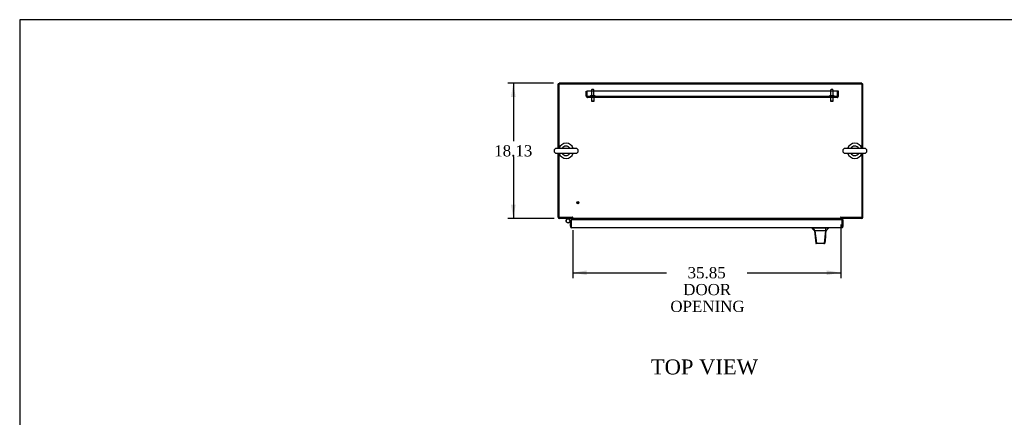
# Model space of a CAD drawing. Header units: inches. Extents: x 1 to 359, y -2 to 239.
# Tile 29 of 64: x 1 to 133, y 186 to 239. Entities that reach past the tile are written whole.
import ezdxf
from ezdxf.enums import TextEntityAlignment as Align
from ezdxf.lldxf.tags import DXFTag

# ---------------------------------------------------------------- set-up
doc = ezdxf.new("R2010")
doc.units = ezdxf.units.IN
doc.header["$MEASUREMENT"] = 0
for name, color, linetype in [('COM49742', 7, 'Continuous'), ('COM54272-3', 7, 'Continuous'), ('COM54273-3', 7, 'Continuous'), ('COM54274-7', 7, 'Continuous'), ('COM54275-7', 7, 'Continuous'), ('COM54327-5', 7, 'Continuous'), ('COM71137-9', 7, 'Continuous'), ('Default', 7, 'Continuous'), ('GSK11033', 7, 'Continuous'), ('HAN13060', 7, 'Continuous'), ('HNG14563', 7, 'Continuous'), ('HNG14563B', 7, 'Continuous'), ('HNG14563MH', 7, 'Continuous'), ('LAB20180', 7, 'Continuous'), ('SCS00681', 7, 'Continuous'), ('STD21878', 7, 'Continuous'), ('STD26094', 7, 'Continuous'), ('WAF25363', 7, 'Continuous')]:
    doc.layers.add(name, color=color, linetype=linetype)
doc.styles.add('SEACAD_Times_New_Roman', font='times.ttf')
tags = doc.linetypes.add('HIDDEN2', pattern=[0.1875, 0.125, -0.0625]).pattern_tags.tags
tags[6:7] = [DXFTag(74, 4), DXFTag(75, 0), DXFTag(340, '0'), DXFTag(46, 0.0), DXFTag(50, 0.0), DXFTag(44, 0.0), DXFTag(45, 0.0)]
tags[4:5] = [DXFTag(74, 4), DXFTag(75, 0), DXFTag(340, '0'), DXFTag(46, 0.0), DXFTag(50, 0.0), DXFTag(44, 0.0), DXFTag(45, 0.0)]
doc.dimstyles.new('HAMMOND_(STH_-_300x200)', dxfattribs={"dimtxt": 1.5, "dimasz": 1.875, "dimexe": 0.75, "dimexo": 0.75, "dimgap": 0.375, "dimtad": 0, "dimtih": 1, "dimtoh": 1, "dimzin": 0, "dimdsep": 46, "dimtxsty": 'SEACAD_Times_New_Roman', "dimblk1": '_SE_FILLED', "dimblk2": '_SE_FILLED', "dimsah": 1, "dimcen": 0.75, "dimadec": 0, "dimazin": 0, "dimtfac": 0.8, "dimtofl": 0, "dimtmove": 0, "dimatfit": 3, "dimfxl": 0, "dimtolj": 1, "dimtzin": 0, "dimarcsym": 0})

# ---------------------------------------------------------------- blocks, each defined once
blk = doc.blocks.new('SE5')
at = {"layer": 'COM49742', "color": 7, "linetype": 'HIDDEN2'}
for p, q in [((77.13, 229.33), (77.26, 229.33)), ((77.13, 228.64), (77.13, 229.33)), ((110.76, 229.33), (77.26, 229.33)), ((77.26, 228.64), (77.26, 229.33)), ((77.26, 228.64), (77.26, 229.33)), ((110.88, 229.33), (110.76, 229.33)), ((110.76, 228.64), (110.76, 229.33)), ((110.76, 228.64), (110.76, 229.33)), ((110.88, 228.64), (110.88, 229.33)), ((77.26, 228.56), (77.21, 228.49)), ((77.26, 228.64), (77.26, 228.64)), ((77.26, 228.64), (77.26, 228.56)), ((77.26, 228.64), (77.26, 228.49)), ((77.26, 228.64), (77.26, 228.64)), ((110.7, 228.58), (77.32, 228.58)), ((77.32, 228.46), (77.32, 228.58)), ((77.32, 228.58), (77.32, 228.46)), ((110.7, 228.46), (77.32, 228.46)), ((77.32, 228.46), (77.32, 228.46)), ((77.32, 228.46), (77.32, 228.46)), ((77.72, 228.58), (77.72, 228.46)), ((78.29, 228.46), (78.29, 228.58)), ((109.72, 228.58), (109.72, 228.46)), ((110.29, 228.46), (110.29, 228.58)), ((110.7, 228.58), (110.7, 228.46)), ((110.7, 228.46), (110.7, 228.58)), ((110.7, 228.46), (110.7, 228.46)), ((110.7, 228.46), (110.7, 228.46)), ((110.76, 228.64), (110.76, 228.64)), ((110.76, 228.56), (110.76, 228.64)), ((110.76, 228.64), (110.76, 228.49)), ((110.76, 228.64), (110.76, 228.64)), ((110.76, 228.56), (110.81, 228.49))]:
    blk.add_line(p, q, dxfattribs=at)
for centre, radius, start, end in [((77.32, 228.64), 0.185, 180, 233.806), ((77.32, 228.64), 0.185, 233.806, 269.8792), ((77.32, 228.64), 0.06, 180, 269.8185), ((77.32, 228.64), 0.06, 180, 269.8185), ((77.32, 228.64), 0.06, 269.8185, 270), ((77.32, 228.64), 0.185, 269.9411, 270), ((110.7, 228.64), 0.06, 270.1815, 0), ((110.7, 228.64), 0.06, 270.1815, 0), ((110.7, 228.64), 0.06, 270, 270.1815), ((110.7, 228.64), 0.185, 270.1208, 306.194), ((110.7, 228.64), 0.185, 270, 270.0589), ((110.7, 228.64), 0.185, 306.194, 0)]:
    blk.add_arc(centre, radius, start, end, dxfattribs=at)
for points, knots in [([(77.26, 228.56), (77.27, 228.56), (77.27, 228.55), (77.29, 228.55), (77.29, 228.55), (77.3, 228.55), (77.3, 228.55), (77.31, 228.55), (77.31, 228.54), (77.31, 228.54), (77.31, 228.54), (77.31, 228.54), (77.31, 228.54), (77.31, 228.53), (77.31, 228.53), (77.32, 228.53), (77.32, 228.52), (77.32, 228.51), (77.32, 228.51), (77.32, 228.48), (77.32, 228.47), (77.32, 228.46)], [0, 0, 0, 0, 0.25, 0.25, 0.375, 0.375, 0.4375, 0.4375, 0.46875, 0.46875, 0.5, 0.5, 0.53125, 0.53125, 0.5625, 0.5625, 0.625, 0.625, 0.75, 0.75, 1, 1, 1, 1]), ([(77.32, 228.46), (77.32, 228.47), (77.32, 228.48), (77.32, 228.49), (77.32, 228.5), (77.32, 228.51), (77.32, 228.52), (77.32, 228.52), (77.32, 228.53), (77.32, 228.53), (77.32, 228.53), (77.31, 228.53), (77.31, 228.53), (77.31, 228.54), (77.31, 228.54), (77.31, 228.54), (77.31, 228.54), (77.31, 228.54), (77.31, 228.54), (77.31, 228.54), (77.31, 228.54), (77.31, 228.54), (77.31, 228.55), (77.3, 228.55), (77.3, 228.55), (77.29, 228.55), (77.28, 228.55), (77.28, 228.55), (77.27, 228.55), (77.26, 228.56), (77.26, 228.56)], [0, 0, 0, 0, 0.183719, 0.183719, 0.183719, 0.374982, 0.374982, 0.374982, 0.427426, 0.427426, 0.427426, 0.464623, 0.464623, 0.464623, 0.502553, 0.502553, 0.502553, 0.520399, 0.520399, 0.520399, 0.542388, 0.542388, 0.542388, 0.637146, 0.637146, 0.637146, 0.817853, 0.817853, 0.817853, 1, 1, 1, 1]), ([(77.26, 228.49), (77.27, 228.48), (77.28, 228.47), (77.29, 228.46), (77.3, 228.46), (77.31, 228.46), (77.31, 228.46), (77.32, 228.46)], [0, 0, 0, 0, 0.5, 0.5, 0.75, 0.75, 1, 1, 1, 1]), ([(110.7, 228.46), (110.7, 228.47), (110.7, 228.48), (110.7, 228.49), (110.7, 228.5), (110.7, 228.51), (110.7, 228.52), (110.7, 228.52), (110.7, 228.53), (110.7, 228.53), (110.7, 228.53), (110.7, 228.53), (110.7, 228.53), (110.7, 228.54), (110.7, 228.54), (110.7, 228.54), (110.7, 228.54), (110.7, 228.54), (110.7, 228.54), (110.7, 228.54), (110.7, 228.54), (110.7, 228.54), (110.71, 228.55), (110.71, 228.55), (110.71, 228.55), (110.72, 228.55), (110.73, 228.55), (110.74, 228.55), (110.74, 228.55), (110.75, 228.56), (110.76, 228.56)], [0, 0, 0, 0, 0.183719, 0.183719, 0.183719, 0.374982, 0.374982, 0.374982, 0.427426, 0.427426, 0.427426, 0.464623, 0.464623, 0.464623, 0.502553, 0.502553, 0.502553, 0.520399, 0.520399, 0.520399, 0.542388, 0.542388, 0.542388, 0.637146, 0.637146, 0.637146, 0.817853, 0.817853, 0.817853, 1, 1, 1, 1]), ([(110.76, 228.56), (110.75, 228.56), (110.74, 228.55), (110.72, 228.55), (110.72, 228.55), (110.71, 228.55), (110.71, 228.55), (110.7, 228.55), (110.7, 228.54), (110.7, 228.54), (110.7, 228.54), (110.7, 228.54), (110.7, 228.54), (110.7, 228.53), (110.7, 228.53), (110.7, 228.53), (110.7, 228.52), (110.7, 228.51), (110.7, 228.51), (110.7, 228.48), (110.7, 228.47), (110.7, 228.46)], [0, 0, 0, 0, 0.25, 0.25, 0.375, 0.375, 0.4375, 0.4375, 0.46875, 0.46875, 0.5, 0.5, 0.53125, 0.53125, 0.5625, 0.5625, 0.625, 0.625, 0.75, 0.75, 1, 1, 1, 1]), ([(110.76, 228.49), (110.75, 228.48), (110.74, 228.47), (110.72, 228.46), (110.72, 228.46), (110.71, 228.46), (110.7, 228.46), (110.7, 228.46)], [0, 0, 0, 0, 0.5, 0.5, 0.75, 0.75, 1, 1, 1, 1])]:
    blk.add_open_spline(points, degree=3, knots=knots, dxfattribs=at)
at = {"layer": 'COM54272-3', "color": 7, "linetype": 'Continuous'}
for p, q in [((73.51, 230.27), (114.01, 230.27)), ((73.51, 221.71), (73.51, 230.27)), ((114.01, 230.27), (114.01, 221.71)), ((73.51, 212.39), (73.51, 220.95)), ((114.01, 220.95), (114.01, 212.39)), ((75.3, 212.39), (73.51, 212.39)), ((75.3, 212.45), (75.3, 212.39)), ((75.33, 212.27), (75.33, 212.45)), ((111.18, 212.27), (75.33, 212.27)), ((75.33, 212.27), (75.33, 212.21)), ((75.33, 212.08), (75.33, 212.21)), ((111.18, 212.45), (111.18, 212.27)), ((111.18, 212.21), (111.18, 212.27)), ((111.18, 212.21), (111.18, 212.08)), ((111.21, 212.45), (111.21, 212.39)), ((114.01, 212.39), (111.21, 212.39))]:
    blk.add_line(p, q, dxfattribs=at)
for centre in [(75.32, 212.45), (111.19, 212.45)]:
    blk.add_arc(centre, 0.015, 0, 180, dxfattribs=at)
at = {"layer": 'COM54273-3', "color": 7, "linetype": 'Continuous'}
for p, q in [((73.51, 212.28), (73.51, 212.27)), ((114.01, 212.27), (114.01, 212.28))]:
    blk.add_line(p, q, dxfattribs=at)
at = {"layer": 'COM54274-7', "color": 7, "linetype": 'Continuous'}
for p, q in [((114.01, 230.27), (114.13, 230.27)), ((114.13, 221.66), (114.13, 230.27)), ((114.13, 212.45), (114.13, 221)), ((111.18, 212.39), (111.21, 212.39)), ((111.21, 212.27), (111.18, 212.27)), ((111.21, 212.27), (111.21, 212.39)), ((113.95, 212.27), (111.21, 212.27)), ((114.12, 212.39), (114.13, 212.39))]:
    blk.add_line(p, q, dxfattribs=at)
blk.add_arc((113.95, 212.45), 0.185, 270, 0, dxfattribs=at)
at = {"layer": 'COM54275-7', "color": 7, "linetype": 'Continuous'}
for p, q in [((73.51, 230.27), (73.38, 230.27)), ((73.38, 221.66), (73.38, 230.27)), ((73.38, 212.45), (73.38, 221)), ((73.39, 212.39), (73.38, 212.39)), ((75.3, 212.27), (73.57, 212.27)), ((75.3, 212.39), (75.3, 212.27)), ((75.3, 212.39), (75.33, 212.39)), ((75.33, 212.27), (75.3, 212.27))]:
    blk.add_line(p, q, dxfattribs=at)
blk.add_arc((73.57, 212.45), 0.185, 180, 270, dxfattribs=at)
at = {"layer": 'COM54327-5', "color": 7, "linetype": 'Continuous'}
for p, q in [((114.01, 230.39), (73.51, 230.39)), ((73.51, 230.39), (73.51, 230.27)), ((114.01, 230.39), (114.01, 230.27))]:
    blk.add_line(p, q, dxfattribs=at)
at = {"layer": 'COM71137-9', "color": 7, "linetype": 'Continuous'}
for p, q in [((75.01, 212.08), (75.13, 212.08)), ((75.01, 211.23), (75.01, 212.08)), ((75.13, 211.15), (75.08, 211.08)), ((111.38, 212.08), (75.13, 212.08)), ((75.13, 212.08), (75.13, 211.23)), ((75.13, 211.42), (75.13, 212.08)), ((75.13, 211.23), (75.13, 211.23)), ((75.13, 211.23), (75.13, 211.08)), ((75.13, 211.23), (75.13, 211.15)), ((111.32, 211.04), (75.19, 211.04)), ((75.19, 211.04), (75.19, 211.04)), ((75.19, 211.04), (75.19, 211.04)), ((75.19, 211.04), (75.19, 211.04)), ((111.32, 211.04), (111.32, 211.04)), ((111.32, 211.04), (111.32, 211.04)), ((111.51, 212.08), (111.38, 212.08)), ((111.38, 211.42), (111.38, 212.08)), ((111.38, 211.23), (111.38, 212.08)), ((111.38, 211.23), (111.38, 211.23)), ((111.38, 211.15), (111.38, 211.23)), ((111.38, 211.23), (111.38, 211.08)), ((111.38, 211.15), (111.43, 211.08)), ((111.51, 211.23), (111.51, 212.08))]:
    blk.add_line(p, q, dxfattribs=at)
for centre, start, end in [((75.19, 211.23), 180, 233.806), ((75.19, 211.23), 233.806, 269.8792), ((75.19, 211.23), 269.9411, 270), ((111.32, 211.23), 270.1208, 306.194), ((111.32, 211.23), 270, 270.0589), ((111.32, 211.23), 306.194, 0)]:
    blk.add_arc(centre, 0.185, start, end, dxfattribs=at)
for points in [[(75.13, 211.08), (75.14, 211.07), (75.15, 211.06), (75.17, 211.05), (75.17, 211.05), (75.18, 211.05), (75.19, 211.04), (75.19, 211.04)], [(111.38, 211.08), (111.37, 211.07), (111.36, 211.06), (111.35, 211.05), (111.34, 211.05), (111.33, 211.05), (111.33, 211.04), (111.32, 211.04)]]:
    blk.add_open_spline(points, degree=3, knots=[0, 0, 0, 0, 0.5, 0.5, 0.75, 0.75, 1, 1, 1, 1], dxfattribs=at)
at = {"layer": 'GSK11033', "color": 7, "linetype": 'Continuous'}
for p, q in [((75.13, 211.42), (75.13, 211.42)), ((75.13, 211.42), (75.13, 211.17)), ((75.13, 211.17), (75.13, 211.17)), ((111.38, 211.42), (111.38, 211.17)), ((111.38, 211.42), (111.38, 211.42)), ((111.38, 211.17), (111.38, 211.17))]:
    blk.add_line(p, q, dxfattribs=at)
at = {"layer": 'HAN13060', "color": 7, "linetype": 'Continuous'}
for p, q in [((107.36, 211.04), (107.36, 210.96)), ((107.36, 210.96), (107.43, 210.96)), ((107.46, 210.96), (107.74, 210.61)), ((107.55, 210.96), (107.47, 210.96)), ((109.16, 210.96), (107.55, 210.96)), ((109.34, 210.96), (109.16, 210.96)), ((109.42, 210.96), (109.34, 210.96)), ((109.42, 210.96), (109.54, 210.96)), ((109.54, 210.96), (109.54, 211.01)), ((107.66, 210.61), (107.67, 210.61)), ((107.74, 210.61), (107.67, 210.61)), ((107.78, 210.61), (107.74, 210.61)), ((107.74, 210.61), (107.95, 208.97)), ((107.88, 210.61), (107.78, 210.61)), ((109.15, 210.61), (107.88, 210.61)), ((109.15, 210.61), (108.99, 208.97)), ((109.18, 210.61), (109.15, 210.61)), ((109.2, 210.61), (109.18, 210.61)), ((109.21, 210.61), (109.2, 210.61)), ((109.21, 210.61), (109.24, 210.61)), ((107.84, 208.98), (107.84, 208.98)), ((108, 208.93), (107.9, 208.93)), ((108.94, 208.93), (108, 208.93)), ((108.99, 208.93), (108.94, 208.93)), ((109.05, 208.98), (109.05, 208.99))]:
    blk.add_line(p, q, dxfattribs=at)
for centre, radius, start, end in [((103.56, 207.33), 5.25, 38.6173, 43.7666), ((121.65, 200.42), 16.06, 138.9673, 140.6254), ((47.19, 216.65), 62.32, 353.4784, 354.4341), ((107.9, 208.99), 0.06, 185.9929, 270.0075), ((108.93, 208.98), 0.0554, 272.131, 348.8293), ((108.99, 208.99), 0.06, 269.9911, 354.4242)]:
    blk.add_arc(centre, radius, start, end, dxfattribs=at)
for points in [[(109.16, 210.96), (109.16, 210.85), (109.16, 210.73), (109.15, 210.61)], [(107.67, 210.61), (107.73, 210.07), (107.78, 209.53), (107.84, 208.98)], [(109.21, 210.61), (109.16, 210.07), (109.1, 209.53), (109.05, 208.99)]]:
    blk.add_open_spline(points, degree=3, dxfattribs=at)
blk.add_open_spline([(107.95, 208.97), (107.96, 208.96), (107.96, 208.95), (107.98, 208.93), (107.99, 208.93), (108, 208.93)], degree=3, knots=[0, 0, 0, 0, 0.5, 0.5, 1, 1, 1, 1], dxfattribs=at)
at = {"layer": 'HNG14563', "color": 7, "linetype": 'Continuous'}
for p, q in [((74.78, 211.72), (75.01, 211.8)), ((75.01, 211.94), (74.9, 212.1))]:
    blk.add_line(p, q, dxfattribs=at)
blk.add_circle((74.69, 211.96), 0.253, dxfattribs=at)
at = {"layer": 'HNG14563B', "color": 7, "linetype": 'Continuous'}
blk.add_arc((74.69, 211.96), 0.253, 30.4935, 293.5016, dxfattribs=at)
at = {"layer": 'HNG14563MH', "color": 7, "linetype": 'Continuous'}
for p, q in [((74.5, 212.12), (74.61, 212.27)), ((74.77, 212.27), (74.88, 212.12))]:
    blk.add_line(p, q, dxfattribs=at)
at = {"layer": 'LAB20180', "color": 7, "linetype": 'Continuous'}
for p, q in [((107.38, 211.01), (107.38, 211.04)), ((109.63, 211.01), (107.38, 211.01)), ((107.44, 211.01), (107.44, 211.01)), ((107.57, 211.01), (107.44, 211.01)), ((109.44, 211.01), (107.57, 211.01)), ((109.57, 211.01), (109.44, 211.01)), ((109.57, 211.01), (109.57, 211.01)), ((109.63, 211.01), (109.63, 211.04))]:
    blk.add_line(p, q, dxfattribs=at)
at = {"layer": 'SCS00681', "color": 7, "linetype": 'Continuous'}
for p, q in [((75.74, 221.66), (73.15, 221.66)), ((114.36, 221.66), (111.78, 221.66)), ((73.15, 221), (75.74, 221)), ((111.78, 221), (114.36, 221))]:
    blk.add_line(p, q, dxfattribs=at)
for centre, radius, start, end in [((73.15, 221.33), 0.331, 90, 270), ((74.44, 221.33), 0.625, 32.0055, 147.9945), ((75.74, 221.33), 0.331, 270, 90), ((111.78, 221.33), 0.331, 90, 270), ((113.07, 221.33), 0.625, 32.0055, 147.9945), ((114.36, 221.33), 0.331, 270, 90), ((74.44, 221.33), 0.625, 212.0055, 327.9945), ((113.07, 221.33), 0.625, 212.0055, 327.9945)]:
    blk.add_arc(centre, radius, start, end, dxfattribs=at)
at = {"layer": 'STD21878', "color": 7, "linetype": 'HIDDEN2'}
for radius in [0.141, 0.125]:
    blk.add_circle((76.01, 214.39), radius, dxfattribs=at)
at = {"layer": 'STD26094', "color": 7, "linetype": 'HIDDEN2'}
for p, q in [((77.84, 229.46), (77.84, 228.68)), ((78.11, 229.52), (77.9, 229.52)), ((78.17, 228.68), (78.17, 229.46)), ((109.84, 229.46), (109.84, 228.68)), ((110.11, 229.52), (109.9, 229.52)), ((110.17, 228.68), (110.17, 229.46)), ((77.68, 228.65), (77.68, 228.61)), ((78.3, 228.68), (77.71, 228.68)), ((77.82, 228.58), (77.82, 227.99)), ((78.19, 227.99), (77.82, 227.99)), ((77.82, 227.99), (77.86, 227.96)), ((77.86, 227.96), (78.16, 227.96)), ((78.16, 227.96), (78.19, 227.99)), ((78.19, 227.99), (78.19, 228.58)), ((78.33, 228.61), (78.33, 228.65)), ((109.68, 228.65), (109.68, 228.61)), ((110.3, 228.68), (109.71, 228.68)), ((109.82, 228.58), (109.82, 227.99)), ((110.19, 227.99), (109.82, 227.99)), ((109.82, 227.99), (109.86, 227.96)), ((109.86, 227.96), (110.16, 227.96)), ((110.16, 227.96), (110.19, 227.99)), ((110.19, 227.99), (110.19, 228.58)), ((110.33, 228.61), (110.33, 228.65))]:
    blk.add_line(p, q, dxfattribs=at)
for centre, radius, start, end in [((77.9, 229.46), 0.06, 90, 180), ((78.11, 229.46), 0.06, 0, 90), ((109.9, 229.46), 0.06, 90, 180), ((110.11, 229.46), 0.06, 0, 90), ((77.71, 228.65), 0.03, 90, 180), ((77.71, 228.61), 0.03, 180, 270), ((78.3, 228.65), 0.03, 0, 90), ((78.3, 228.61), 0.03, 270, 0), ((109.71, 228.65), 0.03, 90, 180), ((109.71, 228.61), 0.03, 180, 270), ((110.3, 228.65), 0.03, 0, 90), ((110.3, 228.61), 0.03, 270, 0)]:
    blk.add_arc(centre, radius, start, end, dxfattribs=at)
at = {"layer": 'WAF25363', "color": 7, "linetype": 'Continuous'}
for centre, start, end in [((74.44, 221.33), 19.1063, 160.8937), ((113.07, 221.33), 19.1063, 160.8937), ((74.44, 221.33), 199.1063, 340.8937), ((113.07, 221.33), 199.1063, 340.8937)]:
    blk.add_arc(centre, 1.01, start, end, dxfattribs=at)
blk = doc.blocks.new('DMBLK1136')
at = {"layer": 'Default', "linetype": 'Continuous'}
for points in [[(77.21, 204.71), (77.21, 205.33), (75.33, 205.02)], [(109.3, 204.71), (111.18, 205.02), (109.3, 205.33)]]:
    blk.add_hatch(color=7, dxfattribs=at).paths.add_polyline_path(points)
at = {"layer": 'Default', "color": 7, "linetype": 'Continuous'}
for p, q in [((111.18, 211.46), (111.18, 204.27)), ((75.33, 210.7), (75.33, 204.27)), ((75.33, 205.02), (87.86, 205.02)), ((98.65, 205.02), (111.18, 205.02))]:
    blk.add_line(p, q, dxfattribs=at)
at = {"layer": 'Default', "color": 7, "linetype": 'Continuous', "style": 'SEACAD_Times_New_Roman'}
for s, p in [('35.85', (90.7, 205.77)), ('DOOR', (90.11, 203.52)), ('OPENING', (88.39, 201.27))]:
    blk.add_text(s, height=1.5, dxfattribs=at).set_placement(p, align=Align.TOP_LEFT)
blk = doc.blocks.new('_SE_FILLED')
at = {"color": 0}
blk.add_line((0, 0), (-1, 0), dxfattribs=at)
blk.add_solid([(0, 0), (-1, -0.1665), (-1, 0.1665), (0, 0)], dxfattribs=at)
blk = doc.blocks.new('DMBLK1137')
at = {"layer": 'Default', "linetype": 'Continuous'}
for points in [[(67.06, 228.52), (67.69, 228.52), (67.38, 230.39)], [(67.06, 214.14), (67.38, 212.27), (67.69, 214.14)]]:
    blk.add_hatch(color=7, dxfattribs=at).paths.add_polyline_path(points)
at = {"layer": 'Default', "color": 7, "linetype": 'Continuous'}
for p, q in [((72.76, 230.39), (66.63, 230.39)), ((67.38, 230.39), (67.38, 222.61)), ((67.38, 220.58), (67.38, 212.27)), ((72.82, 212.27), (66.63, 212.27))]:
    blk.add_line(p, q, dxfattribs=at)
at = {"layer": 'Default', "color": 7, "linetype": 'Continuous', "style": 'SEACAD_Times_New_Roman'}
blk.add_text('18.13', height=1.5, dxfattribs=at).set_placement((64.82, 222.08), align=Align.TOP_LEFT)
blk = doc.blocks.new('BORDER')
at = {"layer": 'Default', "color": 7, "linetype": 'Continuous'}
for p, q in [((0, 27.86), (-41.86, 27.86)), ((-41.86, 27.86), (-41.86, 0))]:
    blk.add_line(p, q, dxfattribs=at)

msp = doc.modelspace()

# ---------------------------------------------------------------- block references
at = {"layer": 'Default', "color": 7, "xscale": 8.55, "yscale": 8.55, "zscale": 8.55}
msp.add_blockref('BORDER', (359.223, 0.67), dxfattribs=at)
at = {"layer": 'Default'}
msp.add_blockref('SE5', (0, 0), dxfattribs=at)

# ---------------------------------------------------------------- texts
at = {"layer": 'Default', "color": 7, "linetype": 'Continuous', "style": 'SEACAD_Times_New_Roman'}
msp.add_text('TOP VIEW', height=2, dxfattribs=at).set_placement((85.774, 193.418), align=Align.TOP_LEFT)

# ---------------------------------------------------------------- dimensions: what is measured, and where the dimension line sits
at = {"layer": 'Default', "color": 7, "linetype": 'Continuous'}
for base, p1, p2, angle, text, picture, middle in [((67.376, 230.394), (73.506, 230.394), (73.566, 212.269), 270.18967, '\\A1;<>', 'DMBLK1137', (67.376, 221.331)), ((75.333, 205.022), (75.333, 212.209), (111.179, 212.209), 0, '\\A1;<>\\PDOOR\\XOPENING', 'DMBLK1136', (93.256, 205.022))]:
    dim = msp.add_linear_dim(base=base, p1=p1, p2=p2, angle=angle, text=text, dimstyle='HAMMOND_(STH_-_300x200)', dxfattribs=at)
    dim.commit()
    dim.dimension.update_dxf_attribs({"geometry": picture, "text_midpoint": middle, "dimtype": 161})

doc.saveas('drawing.dxf')
